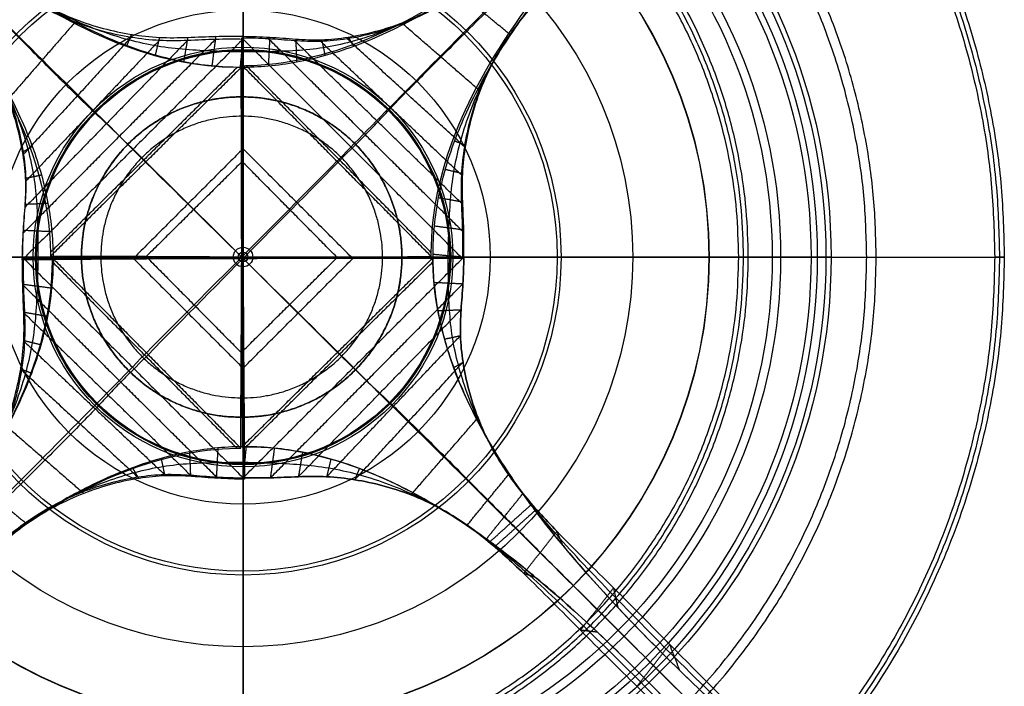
# Model space of a CAD drawing. Header units: millimetres. Extents: x 35.3 to 59.4, y -12.1 to 12.1.
# Tile 3 of 4: x 44.2 to 59.4, y -6.6 to 3.7. Entities that reach past the tile are written whole.
import ezdxf

# ---------------------------------------------------------------- set-up
doc = ezdxf.new("R2010")
doc.units = ezdxf.units.MM
doc.header["$MEASUREMENT"] = 0
doc.layers.add('Default', color=7, linetype='Continuous', true_color=0x000000)

msp = doc.modelspace()

# ---------------------------------------------------------------- linework, layer by layer
at = {"layer": 'Default'}
for p, q in [((47.647, 2.481, 25.038), (47.622, -2.481, 25.039)), ((47.635, 2.481, 26.339), (47.635, 2.181, 26.339)), ((47.645, 2.181, 26.038), (47.624, -2.181, 26.039)), ((50.116, -0.012, 25.038), (45.153, 0.012, 25.038)), ((45.453, 0, 26.339), (45.153, 0, 26.339)), ((49.816, -0.011, 26.038), (45.453, 0.011, 26.038)), ((50.116, 0, 26.339), (49.816, 0, 26.339)), ((47.635, -2.181, 26.339), (47.635, -2.481, 26.339))]:
    msp.add_line(p, q, dxfattribs=at)
for centre, radius in [((47.656, 0, 12.59), 9.108), ((47.656, 0, 13.514), 9.029), ((47.656, 0, 11.461), 8.893), ((47.656, 0, 14.466), 8.797), ((47.656, 0, 10.282), 8.327), ((47.656, 0, 15.674), 8.196), ((47.656, 0, 16.548), 7.218), ((47.656, 0, 9.046), 7.215), ((47.656, 0, 17.237), 6.037), ((47.656, 0, 7.848), 4.925), ((47.656, 0, 18.246), 4.865), ((47.656, 0, 19.75), 3.828), ((47.656, 0, 22.427), 3.25), ((47.656, 0, 22.481), 3.216), ((47.656, 0, 22.492), 3.208), ((47.656, 0, 22.5), 3.207), ((47.656, 0, 22.488), 3.2), ((47.656, 0, 22.483), 3.199), ((47.656, 0, 6.98), 0.151), ((47.656, 0, 6.98), 0.0756)]:
    msp.add_circle(centre, radius, dxfattribs=at)
for points, weights, knots in [([(59.447, 0, 22.318), (59.447, 12.086, 22.318), (47.361, 12.086, 22.318), (35.275, 12.086, 22.318), (35.275, 0, 22.318), (35.275, -12.086, 22.318), (47.361, -12.086, 22.318), (59.447, -12.086, 22.318), (59.447, 0, 22.318)], [1, 0.707106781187, 1, 0.707106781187, 1, 0.707106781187, 1, 0.707106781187, 1], [-6.283185, -6.283185, -6.283185, -4.712389, -4.712389, -3.141593, -3.141593, -1.570796, -1.570796, 0, 0, 0]), ([(59.373, 0, 22.306), (59.373, 12.012, 22.306), (47.361, 12.012, 22.306), (35.349, 12.012, 22.306), (35.349, 0, 22.306), (35.349, -12.012, 22.306), (47.361, -12.012, 22.306), (59.373, -12.012, 22.306), (59.373, 0, 22.306)], [1, 0.707106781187, 1, 0.707106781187, 1, 0.707106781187, 1, 0.707106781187, 1], [-6.283185, -6.283185, -6.283185, -4.712389, -4.712389, -3.141593, -3.141593, -1.570796, -1.570796, 0, 0, 0]), ([(59.299, 0, 22.294), (59.299, 11.938, 22.294), (47.361, 11.938, 22.294), (35.424, 11.938, 22.294), (35.424, 0, 22.294), (35.424, -11.938, 22.294), (47.361, -11.938, 22.294), (59.299, -11.938, 22.294), (59.299, 0, 22.294)], [1, 0.707106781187, 1, 0.707106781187, 1, 0.707106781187, 1, 0.707106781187, 1], [-6.283185, -6.283185, -6.283185, -4.712389, -4.712389, -3.141593, -3.141593, -1.570796, -1.570796, 0, 0, 0]), ([(57.464, 0, 34.99), (57.464, -10.103, 34.99), (47.361, -10.103, 34.99), (37.258, -10.103, 34.99), (37.258, 0, 34.99), (37.258, 10.103, 34.99), (47.361, 10.103, 34.99), (57.464, 10.103, 34.99), (57.464, 0, 34.99)], [1, 0.707106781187, 1, 0.707106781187, 1, 0.707106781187, 1, 0.707106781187, 1], [0, 0, 0, 1.570796, 1.570796, 3.141593, 3.141593, 4.712389, 4.712389, 6.283185, 6.283185, 6.283185]), ([(57.316, 0, 34.967), (57.316, -9.955, 34.967), (47.361, -9.955, 34.967), (37.406, -9.955, 34.967), (37.406, 0, 34.967), (37.406, 9.955, 34.967), (47.361, 9.955, 34.967), (57.316, 9.955, 34.967), (57.316, 0, 34.967)], [1, 0.707106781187, 1, 0.707106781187, 1, 0.707106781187, 1, 0.707106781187, 1], [0, 0, 0, 1.570796, 1.570796, 3.141593, 3.141593, 4.712389, 4.712389, 6.283185, 6.283185, 6.283185]), ([(55.482, 0, 47.662), (55.482, -8.12, 47.662), (47.361, -8.12, 47.662), (39.241, -8.12, 47.662), (39.241, 0, 47.662), (39.241, 8.12, 47.662), (47.361, 8.12, 47.662), (55.482, 8.12, 47.662), (55.482, 0, 47.662)], [1, 0.707106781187, 1, 0.707106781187, 1, 0.707106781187, 1, 0.707106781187, 1], [0, 0, 0, 1.570796, 1.570796, 3.141593, 3.141593, 4.712389, 4.712389, 6.283185, 6.283185, 6.283185]), ([(55.408, 0, 47.65), (55.408, -8.046, 47.65), (47.361, -8.046, 47.65), (39.315, -8.046, 47.65), (39.315, 0, 47.65), (39.315, 8.046, 47.65), (47.361, 8.046, 47.65), (55.408, 8.046, 47.65), (55.408, 0, 47.65)], [1, 0.707106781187, 1, 0.707106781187, 1, 0.707106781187, 1, 0.707106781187, 1], [0, 0, 0, 1.570796, 1.570796, 3.141593, 3.141593, 4.712389, 4.712389, 6.283185, 6.283185, 6.283185]), ([(55.333, 0, 47.639), (55.333, -7.972, 47.639), (47.361, -7.972, 47.639), (39.389, -7.972, 47.639), (39.389, 0, 47.639), (39.389, 7.972, 47.639), (47.361, 7.972, 47.639), (55.333, 7.972, 47.639), (55.333, 0, 47.639)], [1, 0.707106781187, 1, 0.707106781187, 1, 0.707106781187, 1, 0.707106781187, 1], [0, 0, 0, 1.570796, 1.570796, 3.141593, 3.141593, 4.712389, 4.712389, 6.283185, 6.283185, 6.283185]), ([(48.559, 2.303, 26.039), (48.12, 2.479, 26.039), (47.647, 2.481, 26.039), (45.166, 2.494, 26.039), (45.153, 0.012, 26.039), (45.141, -2.469, 26.039), (47.622, -2.481, 26.039)], [0.89016504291, 0.926776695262, 1, 0.707106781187, 1, 0.707106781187, 1], [-8.769516, -8.769516, -8.769516, -7.795125, -7.795125, -3.897563, -3.897563, 0, 0, 0]), ([(47.622, -2.481, 25.039), (45.141, -2.469, 25.039), (45.153, 0.012, 25.038), (45.166, 2.494, 25.038), (47.647, 2.481, 25.038), (50.128, 2.469, 25.038), (50.116, -0.012, 25.038), (50.104, -2.493, 25.039), (47.622, -2.481, 25.039)], [1, 0.707106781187, 1, 0.707106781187, 1, 0.707106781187, 1, 0.707106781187, 1], [0, 0, 0, 3.897563, 3.897563, 7.795125, 7.795125, 11.692688, 11.692688, 15.59025, 15.59025, 15.59025]), ([(47.622, -2.481, 26.339), (50.104, -2.493, 26.339), (50.116, -0.012, 26.339), (50.128, 2.469, 26.339), (47.647, 2.481, 26.339), (45.166, 2.494, 26.339), (45.153, 0.012, 26.339), (45.141, -2.469, 26.339), (47.622, -2.481, 26.339)], [1, 0.707106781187, 1, 0.707106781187, 1, 0.707106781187, 1, 0.707106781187, 1], [-15.59025, -15.59025, -15.59025, -11.692688, -11.692688, -7.795125, -7.795125, -3.897563, -3.897563, 0, 0, 0]), ([(47.622, -2.481, 25.539), (45.141, -2.469, 25.539), (45.153, 0.012, 25.538), (45.166, 2.494, 25.538), (47.647, 2.481, 25.538), (50.128, 2.469, 25.538), (50.116, -0.012, 25.538), (50.104, -2.493, 25.539), (47.622, -2.481, 25.539)], [1, 0.707106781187, 1, 0.707106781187, 1, 0.707106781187, 1, 0.707106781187, 1], [0, 0, 0, 3.897563, 3.897563, 7.795125, 7.795125, 11.692688, 11.692688, 15.59025, 15.59025, 15.59025]), ([(47.622, -2.481, 26.189), (50.104, -2.493, 26.189), (50.116, -0.012, 26.189), (50.128, 2.469, 26.189), (47.647, 2.481, 26.189), (45.166, 2.494, 26.189), (45.153, 0.012, 26.189), (45.141, -2.469, 26.189), (47.622, -2.481, 26.189)], [1, 0.707106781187, 1, 0.707106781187, 1, 0.707106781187, 1, 0.707106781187, 1], [-15.59025, -15.59025, -15.59025, -11.692688, -11.692688, -7.795125, -7.795125, -3.897563, -3.897563, 0, 0, 0]), ([(47.622, -2.481, 26.039), (50.104, -2.493, 26.039), (50.116, -0.012, 26.039), (50.124, 1.674, 26.039), (48.559, 2.303, 26.039)], [1, 0.707106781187, 1, 0.780330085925, 0.89016504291], [-15.59025, -15.59025, -15.59025, -11.692688, -11.692688, -8.769516, -8.769516, -8.769516]), ([(47.624, -2.181, 26.039), (45.443, -2.17, 26.039), (45.453, 0.011, 26.039), (45.464, 2.192, 26.039), (47.645, 2.181, 26.039), (49.827, 2.171, 26.039), (49.816, -0.011, 26.039), (49.805, -2.192, 26.039), (47.624, -2.181, 26.039)], [1, 0.707106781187, 1, 0.707106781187, 1, 0.707106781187, 1, 0.707106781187, 1], [0, 0, 0, 3.897563, 3.897563, 7.795125, 7.795125, 11.692688, 11.692688, 15.59025, 15.59025, 15.59025]), ([(47.624, -2.181, 26.339), (45.443, -2.17, 26.339), (45.453, 0.011, 26.339), (45.464, 2.192, 26.339), (47.645, 2.181, 26.339), (49.827, 2.171, 26.339), (49.816, -0.011, 26.339), (49.805, -2.192, 26.339), (47.624, -2.181, 26.339)], [1, 0.707106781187, 1, 0.707106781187, 1, 0.707106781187, 1, 0.707106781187, 1], [0, 0, 0, 3.897563, 3.897563, 7.795125, 7.795125, 11.692688, 11.692688, 15.59025, 15.59025, 15.59025]), ([(47.624, -2.181, 26.189), (45.443, -2.17, 26.189), (45.453, 0.011, 26.189), (45.464, 2.192, 26.189), (47.645, 2.181, 26.189), (49.827, 2.171, 26.189), (49.816, -0.011, 26.189), (49.805, -2.192, 26.189), (47.624, -2.181, 26.189)], [1, 0.707106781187, 1, 0.707106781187, 1, 0.707106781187, 1, 0.707106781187, 1], [0, 0, 0, 3.897563, 3.897563, 7.795125, 7.795125, 11.692688, 11.692688, 15.59025, 15.59025, 15.59025])]:
    msp.add_rational_spline(points, weights, degree=2, knots=knots, dxfattribs=at)
for points, degree in [([(47.656, 0.151, 6.98), (47.656, 2.214, 7.111), (47.656, 5.387, 7.823), (47.656, 7.374, 9.039), (47.656, 8.411, 10.299), (47.656, 8.945, 11.456), (47.656, 9.168, 12.642), (47.656, 9.034, 13.517), (47.656, 8.871, 14.377), (47.656, 8.263, 15.77), (47.656, 7.255, 16.586), (47.656, 6.027, 17.172), (47.656, 4.855, 18.148), (47.656, 3.739, 19.711), (47.656, 3.349, 20.911), (47.656, 3.25, 22.427)], 3), ([(51.788, 3.449, 24.598), (51.396, 3.769, 24.598), (51.005, 4.09, 24.597)], 2), ([(50.146, 3.639, 23.963), (50.206, 3.654, 24.694), (50.266, 3.67, 25.426)], 2), ([(45.056, 3.641, 23.963), (44.537, 3.044, 23.963), (44.017, 2.446, 23.963)], 2), ([(51.319, 2.578, 23.963), (50.721, 3.098, 23.963), (50.124, 3.617, 23.963)], 2), ([(51.907, 3.603, 25.727), (51.858, 3.537, 25.162), (51.809, 3.47, 24.598)], 2), ([(47.656, 3.377, 22.505), (45.947, 1.667, 22.505), (44.237, -0.043, 22.505)], 2), ([(45.926, 3.407, 23.331), (45.088, 2.497, 23.331), (44.249, 1.587, 23.331)], 2), ([(47.233, 3.376, 22.571), (45.742, 1.873, 22.571), (44.25, 0.37, 22.571)], 2), ([(46.8, 3.36, 22.769), (45.54, 2.066, 22.769), (44.279, 0.772, 22.769)], 2), ([(46.362, 3.36, 23.042), (45.326, 2.267, 23.041), (44.29, 1.174, 23.041)], 2), ([(45.926, 3.45, 23.331), (45.89, 3.362, 24.271), (45.854, 3.275, 25.211)], 2), ([(46.362, 3.403, 23.041), (46.329, 3.266, 24.088), (46.296, 3.129, 25.135)], 2), ([(46.8, 3.403, 22.769), (46.767, 3.213, 23.925), (46.735, 3.024, 25.081)], 2), ([(47.233, 3.419, 22.571), (47.203, 3.189, 23.81), (47.173, 2.96, 25.049)], 2), ([(47.656, 3.42, 22.505), (47.633, 3.178, 23.772), (47.61, 2.937, 25.038)], 2), ([(47.656, -0.021, 22.505), (47.649, 1.118, 22.505), (47.642, 2.258, 22.505), (47.635, 3.398, 22.505)], 3), ([(51.054, -0.022, 22.505), (49.345, 1.688, 22.505), (47.635, 3.398, 22.505)], 2), ([(47.656, 3.377, 22.505), (47.656, 2.244, 22.505), (47.656, 1.111, 22.505), (47.656, -0.021, 22.505)], 3), ([(48.069, 3.406, 22.571), (48.058, 3.181, 23.81), (48.047, 2.957, 25.049)], 2), ([(51.053, 0.401, 22.571), (49.551, 1.893, 22.571), (48.048, 3.384, 22.571)], 2), ([(51.037, 0.835, 22.769), (49.744, 2.095, 22.769), (48.45, 3.356, 22.769)], 2), ([(48.471, 3.377, 22.769), (48.479, 3.197, 23.925), (48.486, 3.017, 25.081)], 2), ([(48.874, 3.366, 23.041), (48.9, 3.243, 24.088), (48.926, 3.12, 25.135)], 2), ([(51.085, 1.709, 23.331), (50.175, 2.547, 23.331), (49.265, 3.385, 23.331)], 2), ([(49.286, 3.407, 23.331), (49.328, 3.335, 24.271), (49.369, 3.263, 25.211)], 2), ([(47.656, 3.25, 22.427), (47.656, 3.25, 22.481), (47.656, 3.206, 22.481), (47.656, 3.198, 22.481), (47.656, 3.198, 22.489), (47.656, 3.21, 22.489), (47.656, 3.21, 22.502), (47.656, 3.198, 22.502), (47.656, 0, 22.502)], 3), ([(51.037, 1.273, 23.042), (49.945, 2.309, 23.041), (48.852, 3.345, 23.041)], 2), ([(47.628, 2.938, 25.039), (46.152, 1.476, 25.039), (44.675, 0.015, 25.039)], 2), ([(47.566, 2.938, 25.038), (46.12, 1.506, 25.039), (44.675, 0.075, 25.039)], 2), ([(47.635, 0, 25.038), (47.632, 0.979, 25.039), (47.63, 1.958, 25.039), (47.628, 2.938, 25.039)], 3), ([(47.649, 2.959, 25.039), (47.644, 1.973, 25.039), (47.64, 0.986, 25.039), (47.635, 0, 25.038)], 3), ([(50.572, 0.007, 25.039), (49.111, 1.483, 25.039), (47.649, 2.959, 25.039)], 2), ([(50.572, 0.068, 25.038), (49.141, 1.514, 25.039), (47.71, 2.96, 25.039)], 2), ([(51.341, 2.694, 25.426), (51.341, 2.647, 24.694), (51.34, 2.6, 23.963)], 2), ([(47.647, 2.481, 26.038), (47.647, 2.481, 25.538), (47.647, 2.481, 25.038)], 2), ([(47.647, 2.481, 26.039), (47.647, 2.481, 26.189), (47.647, 2.481, 26.339)], 2), ([(47.645, 2.181, 26.039), (47.645, 2.181, 26.189), (47.645, 2.181, 26.339)], 2), ([(44.394, 1.713, 25.211), (44.322, 1.671, 24.271), (44.249, 1.63, 23.331)], 2), ([(49.355, -0.022, 22.505), (48.5, 0.833, 22.505), (47.646, 1.688, 22.505)], 2), ([(47.656, -0.021, 22.505), (48.219, 0.548, 22.505), (48.782, 1.118, 22.505), (49.345, 1.688, 22.505)], 3), ([(50.931, 1.802, 25.211), (51.018, 1.766, 24.271), (51.106, 1.731, 23.331)], 2), ([(47.656, 1.678, 22.505), (46.801, 0.823, 22.505), (45.946, -0.032, 22.505)], 2), ([(47.656, -0.021, 22.505), (47.086, 0.541, 22.505), (46.516, 1.104, 22.505), (45.947, 1.667, 22.505)], 3), ([(46.152, 1.476, 25.039), (46.646, 0.984, 25.039), (47.14, 0.492, 25.039), (47.635, 0, 25.038)], 3), ([(47.631, 1.469, 25.039), (46.893, 0.738, 25.039), (46.155, 0.007, 25.039)], 2), ([(49.111, 1.483, 25.039), (48.619, 0.989, 25.039), (48.127, 0.494, 25.039), (47.635, 0, 25.038)], 3), ([(49.103, 0.004, 25.039), (48.373, 0.742, 25.039), (47.642, 1.48, 25.039)], 2), ([(44.537, 1.27, 25.135), (44.413, 1.244, 24.088), (44.29, 1.217, 23.041)], 2), ([(50.785, 1.361, 25.135), (50.922, 1.327, 24.088), (51.059, 1.294, 23.041)], 2), ([(50.68, 0.922, 25.081), (50.87, 0.889, 23.925), (51.059, 0.856, 22.769)], 2), ([(44.639, 0.83, 25.081), (44.459, 0.822, 23.925), (44.279, 0.815, 22.769)], 2), ([(50.616, 0.484, 25.049), (50.846, 0.453, 23.81), (51.075, 0.423, 22.571)], 2), ([(44.7, 0.391, 25.049), (44.475, 0.402, 23.81), (44.251, 0.413, 22.571)], 2), ([(47.505, 0, 6.98), (45.443, 0, 7.111), (42.27, 0, 7.823), (40.283, 0, 9.039), (39.245, 0, 10.299), (38.711, 0, 11.456), (38.489, 0, 12.642), (38.622, 0, 13.517), (38.785, 0, 14.377), (39.393, 0, 15.77), (40.401, 0, 16.586), (41.629, 0, 17.172), (42.801, 0, 18.148), (43.917, 0, 19.711), (44.307, 0, 20.911), (44.406, 0, 22.427)], 3), ([(44.719, -0.046, 25.038), (44.478, -0.023, 23.772), (44.237, 0, 22.505)], 2), ([(44.406, 0, 22.427), (44.406, 0, 22.481), (44.45, 0, 22.481), (44.459, 0, 22.481), (44.459, 0, 22.489), (44.446, 0, 22.489), (44.446, 0, 22.502), (44.458, 0, 22.502), (47.656, 0, 22.502)], 3), ([(44.675, 0.015, 25.039), (45.662, 0.01, 25.039), (46.648, 0.005, 25.039), (47.635, 0, 25.038)], 3), ([(47.635, 0, 25.038), (46.655, -0.002, 25.039), (45.676, -0.005, 25.039), (44.697, -0.007, 25.039)], 3), ([(45.153, 0.012, 26.038), (45.153, 0.012, 25.538), (45.153, 0.012, 25.038)], 2), ([(45.153, 0.012, 26.039), (45.153, 0.012, 26.189), (45.153, 0.012, 26.339)], 2), ([(45.453, 0.011, 26.039), (45.453, 0.011, 26.189), (45.453, 0.011, 26.339)], 2), ([(46.158, -1.483, 25.039), (46.651, -0.989, 25.039), (47.143, -0.494, 25.039), (47.635, 0, 25.038)], 3), ([(47.656, 0, 6.98), (47.581, 0, 6.98), (47.505, 0, 6.98)], 2), ([(47.62, -2.959, 25.039), (47.625, -1.973, 25.039), (47.63, -0.986, 25.039), (47.635, 0, 25.038)], 3), ([(47.635, 0, 25.038), (48.614, 0.002, 25.039), (49.593, 0.005, 25.039), (50.572, 0.007, 25.039)], 3), ([(47.635, 0, 25.038), (47.637, -0.979, 25.039), (47.639, -1.958, 25.039), (47.642, -2.937, 25.039)], 3), ([(50.594, -0.015, 25.039), (49.607, -0.01, 25.039), (48.621, -0.005, 25.039), (47.635, 0, 25.038)], 3), ([(49.118, -1.476, 25.039), (48.623, -0.984, 25.039), (48.129, -0.492, 25.039), (47.635, 0, 25.038)], 3), ([(47.656, 0, 6.98), (47.656, 0.076, 6.98), (47.656, 0.151, 6.98)], 2), ([(47.656, -3.25, 22.427), (47.656, -3.25, 22.481), (47.656, -3.206, 22.481), (47.656, -3.198, 22.481), (47.656, -3.198, 22.489), (47.656, -3.21, 22.489), (47.656, -3.21, 22.502), (47.656, -3.198, 22.502), (47.656, 0, 22.502)], 3), ([(50.907, 0, 22.427), (50.907, 0, 22.481), (50.862, 0, 22.481), (50.854, 0, 22.481), (50.854, 0, 22.489), (50.867, 0, 22.489), (50.867, 0, 22.502), (50.854, 0, 22.502), (47.656, 0, 22.502)], 3), ([(47.656, 0, 6.98), (47.656, -0.076, 6.98), (47.656, -0.151, 6.98)], 2), ([(47.656, 0, 6.98), (47.732, 0, 6.98), (47.807, 0, 6.98)], 2), ([(47.807, 0, 6.98), (49.87, 0, 7.111), (53.043, 0, 7.823), (55.03, 0, 9.039), (56.068, 0, 10.299), (56.602, 0, 11.456), (56.824, 0, 12.642), (56.691, 0, 13.517), (56.527, 0, 14.377), (55.919, 0, 15.77), (54.911, 0, 16.586), (53.684, 0, 17.172), (52.512, 0, 18.148), (51.396, 0, 19.711), (51.005, 0, 20.911), (50.907, 0, 22.427)], 3), ([(50.594, 0.046, 25.038), (50.835, 0.023, 23.772), (51.076, 0, 22.505)], 2), ([(55.333, 0, 47.639), (57.316, 0, 34.967), (59.299, 0, 22.294)], 2), ([(55.482, 0, 47.662), (55.408, 0, 47.65), (55.333, 0, 47.639)], 2), ([(55.482, 0, 47.662), (57.464, 0, 34.99), (59.447, 0, 22.318)], 2), ([(59.447, 0, 22.318), (59.373, 0, 22.306), (59.299, 0, 22.294)], 2), ([(47.656, -0.021, 22.505), (46.516, -0.029, 22.505), (45.377, -0.036, 22.505), (44.237, -0.043, 22.505)], 3), ([(44.258, -0.021, 22.505), (45.391, -0.021, 22.505), (46.524, -0.021, 22.505), (47.656, -0.021, 22.505)], 3), ([(44.258, -0.021, 22.505), (45.968, -1.731, 22.505), (47.678, -3.441, 22.505)], 2), ([(44.697, -0.007, 25.039), (46.158, -1.483, 25.039), (47.62, -2.959, 25.039)], 2), ([(44.697, -0.068, 25.038), (46.128, -1.514, 25.039), (47.559, -2.96, 25.039)], 2), ([(45.957, -0.021, 22.505), (46.812, -0.876, 22.505), (47.667, -1.731, 22.505)], 2), ([(47.656, -0.021, 22.505), (47.093, -0.591, 22.505), (46.531, -1.161, 22.505), (45.968, -1.731, 22.505)], 3), ([(46.166, -0.003, 25.039), (46.897, -0.741, 25.039), (47.627, -1.479, 25.039)], 2), ([(47.638, -1.469, 25.039), (48.376, -0.738, 25.039), (49.114, -0.007, 25.039)], 2), ([(47.642, -2.937, 25.039), (49.118, -1.476, 25.039), (50.594, -0.015, 25.039)], 2), ([(47.656, -0.021, 22.505), (48.796, -0.014, 22.505), (49.936, -0.007, 22.505), (51.076, 0, 22.505)], 3), ([(47.656, -3.42, 22.505), (49.366, -1.71, 22.505), (51.076, 0, 22.505)], 2), ([(47.656, -1.721, 22.505), (48.511, -0.866, 22.505), (49.366, -0.011, 22.505)], 2), ([(47.656, -0.021, 22.505), (47.663, -1.161, 22.505), (47.67, -2.301, 22.505), (47.678, -3.441, 22.505)], 3), ([(47.656, -3.42, 22.505), (47.656, -2.287, 22.505), (47.656, -1.154, 22.505), (47.656, -0.021, 22.505)], 3), ([(47.656, -0.021, 22.505), (48.226, -0.584, 22.505), (48.796, -1.147, 22.505), (49.366, -1.71, 22.505)], 3), ([(51.054, -0.022, 22.505), (49.922, -0.022, 22.505), (48.789, -0.022, 22.505), (47.656, -0.021, 22.505)], 3), ([(47.656, -0.151, 6.98), (47.656, -2.214, 7.111), (47.656, -5.387, 7.823), (47.656, -7.374, 9.039), (47.656, -8.411, 10.299), (47.656, -8.945, 11.456), (47.656, -9.168, 12.642), (47.656, -9.034, 13.517), (47.656, -8.871, 14.377), (47.656, -8.263, 15.77), (47.656, -7.255, 16.586), (47.656, -6.027, 17.172), (47.656, -4.855, 18.148), (47.656, -3.739, 19.711), (47.656, -3.349, 20.911), (47.656, -3.25, 22.427)], 3), ([(47.703, -2.937, 25.038), (49.149, -1.506, 25.039), (50.595, -0.075, 25.039)], 2), ([(49.816, -0.011, 26.039), (49.816, -0.011, 26.189), (49.816, -0.011, 26.339)], 2), ([(50.116, -0.012, 26.038), (50.116, -0.012, 25.538), (50.116, -0.012, 25.038)], 2), ([(50.116, -0.012, 26.039), (50.116, -0.012, 26.189), (50.116, -0.012, 26.339)], 2), ([(44.696, -0.484, 25.049), (44.467, -0.453, 23.81), (44.238, -0.423, 22.571)], 2), ([(44.259, -0.444, 22.571), (45.762, -1.936, 22.571), (47.265, -3.427, 22.571)], 2), ([(48.079, -3.419, 22.571), (49.571, -1.916, 22.571), (51.062, -0.413, 22.571)], 2), ([(50.613, -0.391, 25.049), (50.837, -0.402, 23.81), (51.062, -0.413, 22.571)], 2), ([(44.632, -0.922, 25.081), (44.443, -0.889, 23.925), (44.254, -0.856, 22.769)], 2), ([(44.275, -0.878, 22.769), (45.569, -2.138, 22.769), (46.863, -3.399, 22.769)], 2), ([(48.513, -3.403, 22.769), (49.773, -2.109, 22.769), (51.033, -0.815, 22.769)], 2), ([(50.674, -0.83, 25.081), (50.854, -0.822, 23.925), (51.033, -0.815, 22.769)], 2), ([(48.95, -3.403, 23.042), (49.987, -2.31, 23.041), (51.023, -1.217, 23.041)], 2), ([(50.776, -1.27, 25.135), (50.899, -1.244, 24.088), (51.023, -1.217, 23.041)], 2), ([(44.527, -1.361, 25.135), (44.39, -1.327, 24.088), (44.254, -1.294, 23.041)], 2), ([(44.275, -1.316, 23.042), (45.368, -2.352, 23.041), (46.46, -3.388, 23.041)], 2), ([(49.387, -3.45, 23.331), (50.225, -2.54, 23.331), (51.063, -1.63, 23.331)], 2), ([(50.919, -1.713, 25.211), (50.991, -1.671, 24.271), (51.063, -1.63, 23.331)], 2), ([(44.382, -1.802, 25.211), (44.294, -1.766, 24.271), (44.206, -1.731, 23.331)], 2), ([(44.228, -1.752, 23.331), (45.138, -2.59, 23.331), (46.048, -3.428, 23.331)], 2), ([(47.624, -2.181, 26.039), (47.624, -2.181, 26.189), (47.624, -2.181, 26.339)], 2), ([(47.622, -2.481, 26.039), (47.622, -2.481, 25.539), (47.622, -2.481, 25.039)], 2), ([(47.622, -2.481, 26.039), (47.622, -2.481, 26.189), (47.622, -2.481, 26.339)], 2), ([(50.256, -3.684, 23.963), (50.776, -3.087, 23.963), (51.295, -2.489, 23.963)], 2), ([(51.326, -2.61, 25.426), (51.31, -2.549, 24.694), (51.295, -2.489, 23.963)], 2), ([(43.994, -2.621, 23.963), (44.591, -3.141, 23.963), (45.188, -3.66, 23.963)], 2), ([(46.827, -3.017, 25.081), (46.834, -3.197, 23.925), (46.841, -3.377, 22.769)], 2), ([(47.265, -2.957, 25.049), (47.254, -3.181, 23.81), (47.243, -3.406, 22.571)], 2), ([(47.703, -2.937, 25.038), (47.679, -3.178, 23.772), (47.656, -3.42, 22.505)], 2), ([(48.14, -2.96, 25.049), (48.11, -3.189, 23.81), (48.079, -3.419, 22.571)], 2), ([(48.578, -3.024, 25.081), (48.545, -3.213, 23.925), (48.513, -3.403, 22.769)], 2), ([(46.386, -3.12, 25.135), (46.413, -3.243, 24.088), (46.439, -3.366, 23.041)], 2), ([(49.017, -3.129, 25.135), (48.984, -3.266, 24.088), (48.95, -3.403, 23.041)], 2), ([(45.943, -3.263, 25.211), (45.985, -3.335, 24.271), (46.026, -3.407, 23.331)], 2), ([(49.458, -3.275, 25.211), (49.422, -3.362, 24.271), (49.387, -3.45, 23.331)], 2), ([(43.525, -3.492, 24.598), (43.916, -3.812, 24.598), (44.308, -4.133, 24.597)], 2), ([(51.127, -4.153, 24.598), (51.447, -3.761, 24.598), (51.768, -3.37, 24.597)], 2), ([(51.892, -3.527, 25.727), (51.83, -3.448, 25.162), (51.768, -3.37, 24.598)], 2), ([(45.047, -3.67, 25.426), (45.107, -3.654, 24.694), (45.167, -3.639, 23.963)], 2), ([(50.35, -3.685, 25.426), (50.303, -3.684, 24.694), (50.256, -3.684, 23.963)], 2), ([(51.418, -4.375, 24.795), (51.705, -4.019, 24.795), (51.991, -3.663, 24.795)], 2), ([(52.115, -3.838, 25.847), (52.053, -3.75, 25.321), (51.991, -3.663, 24.795)], 2), ([(51.481, -4.409, 25.812), (51.798, -4.123, 25.83), (52.115, -3.838, 25.847)], 2), ([(51.568, -4.473, 25.847), (51.874, -4.199, 25.864), (52.18, -3.925, 25.882)], 2), ([(44.13, -4.235, 25.727), (44.208, -4.173, 25.162), (44.287, -4.111, 24.598)], 2), ([(51.259, -4.25, 25.727), (51.193, -4.202, 25.162), (51.127, -4.153, 24.598)], 2), ([(52.003, -4.901, 25.17), (52.26, -4.574, 25.17), (52.517, -4.248, 25.17)], 2), ([(52.612, -4.469, 26.114), (52.564, -4.358, 25.642), (52.517, -4.248, 25.17)], 2), ([(51.568, -4.473, 25.847), (51.493, -4.424, 25.321), (51.418, -4.375, 24.795)], 2), ([(52.192, -4.966, 26.114), (52.098, -4.933, 25.642), (52.003, -4.901, 25.17)], 2), ([(52.882, -5.78, 25.709), (53.139, -5.452, 25.709), (53.396, -5.125, 25.709)], 2), ([(53.466, -5.432, 26.575), (53.431, -5.278, 26.142), (53.396, -5.125, 25.709)], 2), ([(53.144, -5.811, 26.575), (53.013, -5.795, 26.142), (52.882, -5.78, 25.709)], 2), ([(53.757, -6.649, 26.244), (54.011, -6.324, 26.244), (54.265, -6, 26.244)], 2), ([(54.422, -6.405, 27.092), (54.343, -6.203, 26.668), (54.265, -6, 26.244)], 2)]:
    msp.add_open_spline(points, degree=degree, dxfattribs=at)
for points, knots in [([(39.882, 8.281, 27.273), (39.956, 8.205, 27.227), (40.511, 7.642, 26.884), (41.36, 6.796, 26.363), (42.43, 5.745, 25.709), (43.212, 4.938, 25.234), (43.797, 4.402, 24.862), (44.381, 3.954, 24.468), (45.057, 3.603, 23.963), (45.78, 3.417, 23.422), (46.362, 3.35, 23.042), (46.801, 3.357, 22.756), (47.235, 3.38, 22.546), (47.517, 3.379, 22.505), (47.656, 3.377, 22.505)], [-14.607154, -14.607154, -14.607154, -14.607154, -14.282124, -12.193191, -10.939831, -9.686471, -8.850897, -8.43311, -7.17975, -5.92639, -5.29971, -4.67303, -4.04635, -3.41967, -3.41967, -3.41967, -3.41967]), ([(55.119, 7.989, 27.417), (54.702, 7.547, 27.164), (53.973, 6.793, 26.73), (52.934, 5.77, 26.137), (52.115, 4.985, 25.694), (51.507, 4.468, 25.374), (50.903, 4.02, 25.057), (50.202, 3.621, 24.687), (49.469, 3.358, 24.327), (48.899, 3.235, 24.087), (48.478, 3.192, 23.917), (48.059, 3.18, 23.796), (47.634, 3.176, 23.759), (47.204, 3.188, 23.796), (46.768, 3.209, 23.917), (46.329, 3.258, 24.087), (45.744, 3.388, 24.327), (45.011, 3.652, 24.687), (44.32, 4.048, 25.057), (43.72, 4.495, 25.374), (43.115, 5.01, 25.694), (42.3, 5.791, 26.137), (41.191, 6.883, 26.774), (40.391, 7.716, 27.257), (39.901, 8.238, 27.557)], [2.31572, 2.31572, 2.31572, 2.31572, 3, 3.5, 4, 4.333333, 4.5, 5, 5.5, 5.75, 6, 6.25, 6.5, 6.75, 7, 7.25, 7.5, 8, 8.5, 8.666667, 9, 9.5, 10, 10.8106, 10.8106, 10.8106, 10.8106]), ([(39.903, 8.303, 27.26), (39.97, 8.234, 27.218), (40.518, 7.678, 26.879), (41.36, 6.839, 26.363), (42.43, 5.788, 25.709), (43.212, 4.981, 25.234), (43.797, 4.445, 24.862), (44.381, 3.997, 24.468), (45.057, 3.646, 23.963), (45.78, 3.459, 23.422), (46.362, 3.393, 23.041), (46.801, 3.4, 22.756), (47.235, 3.423, 22.546), (47.658, 3.421, 22.484), (48.071, 3.41, 22.546), (48.471, 3.374, 22.756), (48.872, 3.356, 23.041), (49.421, 3.413, 23.422), (50.142, 3.6, 23.963), (50.831, 3.956, 24.468), (51.417, 4.405, 24.862), (52.002, 4.941, 25.234), (52.781, 5.747, 25.709), (53.852, 6.799, 26.363), (54.626, 7.57, 26.837), (55.11, 8.059, 27.136)], [-10.950862, -10.950862, -10.950862, -10.950862, -10.833309, -9.9998, -9.499695, -8.999589, -8.666186, -8.499484, -7.999379, -7.499273, -7.249221, -6.999168, -6.749116, -6.499063, -6.24901, -5.998958, -5.748905, -5.498852, -4.998747, -4.498642, -4.33194, -3.998537, -3.498431, -2.998326, -2.164817, -2.164817, -2.164817, -2.164817]), ([(47.628, 2.938, 25.039), (47.607, 2.937, 25.038), (46.351, 2.934, 25.034), (45.071, 3.462, 25.302), (42.486, 5.37, 26.331), (41.14, 6.733, 27.081), (39.864, 8.142, 27.852)], [-17.331862, -17.331862, -17.331862, -17.331862, -17.242409, -11.814013, -11.694098, -6.542027, -6.542027, -6.542027, -6.542027]), ([(55.138, 7.907, 27.709), (54.781, 7.517, 27.498), (54.097, 6.789, 27.104), (53.087, 5.793, 26.566), (52.229, 5.029, 26.153), (51.597, 4.53, 25.885), (50.975, 4.084, 25.646), (50.263, 3.643, 25.412), (49.516, 3.303, 25.232), (48.926, 3.113, 25.132), (48.485, 3.011, 25.078), (48.047, 2.95, 25.046), (47.61, 2.93, 25.035), (47.173, 2.953, 25.046), (46.735, 3.017, 25.078), (46.296, 3.122, 25.132), (45.708, 3.317, 25.232), (44.966, 3.659, 25.412), (44.259, 4.099, 25.646), (43.643, 4.544, 25.885), (43.018, 5.039, 26.153), (42.17, 5.794, 26.566), (41.087, 6.863, 27.151), (40.325, 7.68, 27.599), (39.888, 8.162, 27.863)], [2.446065, 2.446065, 2.446065, 2.446065, 3, 3.5, 4, 4.333333, 4.5, 5, 5.5, 5.75, 6, 6.25, 6.5, 6.75, 7, 7.25, 7.5, 8, 8.5, 8.666667, 9, 9.5, 10, 10.688367, 10.688367, 10.688367, 10.688367]), ([(45.947, 1.667, 22.505), (45.878, 1.738, 22.505), (45.741, 1.876, 22.546), (45.541, 2.065, 22.756), (45.331, 2.261, 23.041), (45.011, 2.569, 23.422), (44.557, 3.023, 23.963), (44.041, 3.543, 24.468), (43.524, 4.06, 24.862), (42.964, 4.62, 25.234), (42.17, 5.413, 25.709), (41.109, 6.474, 26.363), (40.248, 7.336, 26.892), (39.675, 7.909, 27.244), (39.586, 7.998, 27.298)], [3.41967, 3.41967, 3.41967, 3.41967, 4.04635, 4.67303, 5.29971, 5.92639, 7.17975, 8.43311, 8.850897, 9.686471, 10.939831, 12.193191, 14.282124, 14.667104, 14.667104, 14.667104, 14.667104]), ([(39.647, 7.936, 27.855), (40.985, 6.6, 27.091), (42.338, 5.251, 26.348), (44.593, 3.008, 25.317), (45.503, 2.106, 25.043), (46.141, 1.486, 25.039), (46.152, 1.476, 25.039)], [6.567987, 6.567987, 6.567987, 6.567987, 11.694098, 11.814013, 17.242409, 17.331862, 17.331862, 17.331862, 17.331862]), ([(47.635, 3.398, 22.505), (47.774, 3.396, 22.505), (48.05, 3.388, 22.546), (48.45, 3.353, 22.756), (48.85, 3.335, 23.041), (49.4, 3.392, 23.421), (50.121, 3.578, 23.963), (50.809, 3.934, 24.468), (51.396, 4.383, 24.862), (51.98, 4.919, 25.234), (52.76, 5.726, 25.709), (53.831, 6.777, 26.363), (54.612, 7.556, 26.842), (55.101, 8.05, 27.144), (55.109, 8.058, 27.148)], [3.41967, 3.41967, 3.41967, 3.41967, 4.04635, 4.67303, 5.29971, 5.92639, 7.17975, 8.43311, 8.850897, 9.686471, 10.939831, 12.193191, 14.282124, 14.315708, 14.315708, 14.315708, 14.315708]), ([(55.117, 7.928, 27.709), (53.93, 6.632, 27.008), (52.683, 5.387, 26.333), (50.188, 3.519, 25.331), (48.912, 2.979, 25.051), (47.669, 2.959, 25.039), (47.649, 2.959, 25.039)], [6.929327, 6.929327, 6.929327, 6.929327, 11.694098, 11.814013, 17.242409, 17.331862, 17.331862, 17.331862, 17.331862]), ([(44.237, -0.043, 22.505), (44.239, 0.097, 22.505), (44.246, 0.372, 22.546), (44.282, 0.772, 22.756), (44.3, 1.172, 23.041), (44.243, 1.722, 23.421), (44.056, 2.443, 23.963), (43.701, 3.131, 24.468), (43.251, 3.718, 24.862), (42.716, 4.303, 25.234), (41.909, 5.082, 25.709), (40.858, 6.153, 26.363), (39.99, 7.024, 26.897), (39.403, 7.603, 27.255), (39.302, 7.702, 27.316), (39.299, 7.705, 27.318)], [3.41967, 3.41967, 3.41967, 3.41967, 4.04635, 4.67303, 5.29971, 5.92639, 7.17975, 8.43311, 8.850897, 9.686471, 10.939831, 12.193191, 14.282124, 14.699911, 14.712732, 14.712732, 14.712732, 14.712732]), ([(39.319, 7.728, 27.306), (39.413, 7.636, 27.248), (39.994, 7.063, 26.895), (40.858, 6.196, 26.363), (41.909, 5.125, 25.709), (42.716, 4.345, 25.234), (43.251, 3.761, 24.862), (43.701, 3.174, 24.468), (44.056, 2.486, 23.963), (44.243, 1.765, 23.422), (44.3, 1.215, 23.041), (44.282, 0.815, 22.756), (44.246, 0.415, 22.546), (44.235, 0.002, 22.484), (44.234, -0.421, 22.546), (44.256, -0.856, 22.756), (44.263, -1.295, 23.041), (44.197, -1.876, 23.422), (44.01, -2.6, 23.963), (43.659, -3.276, 24.468), (43.211, -3.859, 24.862), (42.676, -4.444, 25.234), (41.869, -5.226, 25.709), (40.818, -6.296, 26.363), (39.975, -7.141, 26.881), (39.416, -7.692, 27.222), (39.344, -7.763, 27.266)], [2.00618, 2.00618, 2.00618, 2.00618, 2.166667, 3, 3.5, 4, 4.333333, 4.5, 5, 5.5, 5.75, 6, 6.25, 6.5, 6.75, 7, 7.25, 7.5, 8, 8.5, 8.666667, 9, 9.5, 10, 10.833333, 10.956384, 10.956384, 10.956384, 10.956384]), ([(39.382, 7.732, 27.58), (39.921, 7.226, 27.272), (40.774, 6.408, 26.781), (41.886, 5.278, 26.137), (42.672, 4.459, 25.694), (43.189, 3.851, 25.374), (43.637, 3.247, 25.057), (44.035, 2.546, 24.687), (44.298, 1.813, 24.327), (44.422, 1.242, 24.087), (44.464, 0.822, 23.917), (44.477, 0.403, 23.796), (44.48, -0.022, 23.759), (44.468, -0.452, 23.796), (44.448, -0.888, 23.917), (44.399, -1.327, 24.087), (44.268, -1.912, 24.327), (44.004, -2.645, 24.687), (43.608, -3.336, 25.057), (43.162, -3.936, 25.374), (42.647, -4.541, 25.694), (41.865, -5.356, 26.137), (40.771, -6.468, 26.776), (39.934, -7.271, 27.26), (39.409, -7.764, 27.562)], [2.168822, 2.168822, 2.168822, 2.168822, 3, 3.5, 4, 4.333333, 4.5, 5, 5.5, 5.75, 6, 6.25, 6.5, 6.75, 7, 7.25, 7.5, 8, 8.5, 8.666667, 9, 9.5, 10, 10.815144, 10.815144, 10.815144, 10.815144]), ([(39.437, 7.727, 27.854), (40.834, 6.463, 27.1), (42.188, 5.128, 26.365), (44.116, 2.554, 25.331), (44.655, 1.278, 25.051), (44.675, 0.035, 25.039), (44.675, 0.015, 25.039)], [6.600731, 6.600731, 6.600731, 6.600731, 11.694098, 11.814013, 17.242409, 17.331862, 17.331862, 17.331862, 17.331862]), ([(39.487, -7.775, 27.867), (39.971, -7.336, 27.602), (40.791, -6.572, 27.152), (41.862, -5.486, 26.566), (42.618, -4.639, 26.153), (43.112, -4.014, 25.885), (43.557, -3.397, 25.646), (43.997, -2.691, 25.412), (44.34, -1.948, 25.232), (44.534, -1.36, 25.132), (44.639, -0.921, 25.078), (44.703, -0.484, 25.046), (44.726, -0.047, 25.035), (44.707, 0.391, 25.046), (44.646, 0.829, 25.078), (44.544, 1.269, 25.132), (44.353, 1.86, 25.232), (44.013, 2.606, 25.412), (43.573, 3.319, 25.646), (43.126, 3.941, 25.885), (42.627, 4.573, 26.153), (41.864, 5.43, 26.566), (40.78, 6.53, 27.152), (39.949, 7.303, 27.601), (39.459, 7.747, 27.866)], [-10.691859, -10.691859, -10.691859, -10.691859, -10, -9.5, -9, -8.666667, -8.5, -8, -7.5, -7.25, -7, -6.75, -6.5, -6.25, -6, -5.75, -5.5, -5, -4.5, -4.333333, -4, -3.5, -3, -2.309059, -2.309059, -2.309059, -2.309059]), ([(55.314, 7.731, 27.708), (54.066, 6.481, 26.999), (52.816, 5.228, 26.316), (50.642, 3.042, 25.317), (49.74, 2.132, 25.043), (49.121, 1.493, 25.039), (49.111, 1.483, 25.039)], [6.897003, 6.897003, 6.897003, 6.897003, 11.694098, 11.814013, 17.242409, 17.331862, 17.331862, 17.331862, 17.331862]), ([(49.345, 1.688, 22.505), (49.415, 1.757, 22.505), (49.554, 1.894, 22.546), (49.742, 2.093, 22.756), (49.939, 2.304, 23.041), (50.247, 2.623, 23.422), (50.701, 3.078, 23.963), (51.221, 3.594, 24.468), (51.738, 4.111, 24.862), (52.298, 4.671, 25.234), (53.091, 5.465, 25.709), (54.149, 6.523, 26.361), (54.919, 7.292, 26.834), (55.399, 7.772, 27.129)], [3.41967, 3.41967, 3.41967, 3.41967, 4.04635, 4.67303, 5.29971, 5.92639, 7.17975, 8.43311, 8.850897, 9.686471, 10.939831, 12.193191, 14.268941, 14.268941, 14.268941, 14.268941]), ([(50.572, 0.007, 25.039), (50.572, 0.028, 25.038), (50.568, 1.284, 25.034), (51.096, 2.564, 25.302), (52.946, 5.069, 26.299), (54.2, 6.327, 26.988), (55.508, 7.526, 27.705)], [-17.331862, -17.331862, -17.331862, -17.331862, -17.242409, -11.814013, -11.694098, -6.870697, -6.870697, -6.870697, -6.870697]), ([(55.529, 7.504, 27.704), (55.147, 7.154, 27.495), (54.431, 6.481, 27.103), (53.45, 5.486, 26.566), (52.695, 4.639, 26.153), (52.2, 4.014, 25.885), (51.756, 3.397, 25.646), (51.315, 2.691, 25.412), (50.973, 1.948, 25.232), (50.779, 1.36, 25.132), (50.673, 0.921, 25.078), (50.609, 0.484, 25.046), (50.587, 0.047, 25.035), (50.606, -0.391, 25.046), (50.667, -0.829, 25.078), (50.769, -1.269, 25.132), (50.96, -1.86, 25.232), (51.299, -2.606, 25.412), (51.74, -3.319, 25.646), (52.187, -3.941, 25.885), (52.685, -4.573, 26.153), (53.449, -5.43, 26.566), (54.442, -6.438, 27.103), (55.168, -7.12, 27.495), (55.555, -7.475, 27.705)], [-10.549883, -10.549883, -10.549883, -10.549883, -10, -9.5, -9, -8.666667, -8.5, -8, -7.5, -7.25, -7, -6.75, -6.5, -6.25, -6, -5.75, -5.5, -5, -4.5, -4.333333, -4, -3.5, -3, -2.449775, -2.449775, -2.449775, -2.449775]), ([(55.636, -7.454, 27.411), (55.197, -7.039, 27.16), (54.446, -6.314, 26.728), (53.426, -5.278, 26.137), (52.641, -4.459, 25.694), (52.124, -3.851, 25.374), (51.676, -3.247, 25.057), (51.278, -2.546, 24.687), (51.015, -1.813, 24.327), (50.891, -1.242, 24.087), (50.849, -0.822, 23.917), (50.836, -0.403, 23.796), (50.832, 0.022, 23.759), (50.844, 0.452, 23.796), (50.865, 0.888, 23.917), (50.914, 1.327, 24.087), (51.044, 1.912, 24.327), (51.309, 2.645, 24.687), (51.705, 3.336, 25.057), (52.151, 3.936, 25.374), (52.666, 4.541, 25.694), (53.447, 5.356, 26.137), (54.45, 6.375, 26.722), (55.185, 7.085, 27.148), (55.61, 7.487, 27.393)], [2.320629, 2.320629, 2.320629, 2.320629, 3, 3.5, 4, 4.333333, 4.5, 5, 5.5, 5.75, 6, 6.25, 6.5, 6.75, 7, 7.25, 7.5, 8, 8.5, 8.666667, 9, 9.5, 10, 10.662871, 10.662871, 10.662871, 10.662871]), ([(55.705, -7.444, 27.13), (55.221, -6.965, 26.834), (54.452, -6.193, 26.361), (53.404, -5.125, 25.709), (52.597, -4.345, 25.234), (52.061, -3.761, 24.862), (51.612, -3.174, 24.468), (51.256, -2.486, 23.963), (51.07, -1.765, 23.422), (51.013, -1.215, 23.041), (51.03, -0.815, 22.756), (51.066, -0.415, 22.546), (51.078, -0.002, 22.484), (51.079, 0.421, 22.546), (51.056, 0.856, 22.756), (51.049, 1.295, 23.041), (51.116, 1.876, 23.422), (51.302, 2.6, 23.963), (51.654, 3.276, 24.468), (52.102, 3.859, 24.862), (52.637, 4.444, 25.234), (53.444, 5.226, 25.709), (54.471, 6.272, 26.348), (55.219, 7.022, 26.808), (55.681, 7.479, 27.09)], [2.170893, 2.170893, 2.170893, 2.170893, 3, 3.5, 4, 4.333333, 4.5, 5, 5.5, 5.75, 6, 6.25, 6.5, 6.75, 7, 7.25, 7.5, 8, 8.5, 8.666667, 9, 9.5, 10, 10.792243, 10.792243, 10.792243, 10.792243]), ([(55.68, 7.478, 27.103), (55.211, 7.014, 26.816), (54.457, 6.257, 26.352), (53.422, 5.204, 25.709), (52.615, 4.423, 25.234), (52.08, 3.838, 24.862), (51.632, 3.254, 24.468), (51.281, 2.578, 23.963), (51.094, 1.855, 23.422), (51.028, 1.273, 23.042), (51.035, 0.834, 22.756), (51.057, 0.399, 22.546), (51.057, 0.118, 22.505), (51.054, -0.022, 22.505)], [-14.208053, -14.208053, -14.208053, -14.208053, -12.193191, -10.939831, -9.686471, -8.850897, -8.43311, -7.17975, -5.92639, -5.29971, -4.67303, -4.04635, -3.41967, -3.41967, -3.41967, -3.41967]), ([(39.365, -7.785, 27.266), (39.437, -7.714, 27.222), (39.996, -7.163, 26.881), (40.839, -6.318, 26.363), (41.89, -5.247, 25.709), (42.697, -4.466, 25.234), (43.232, -3.881, 24.862), (43.68, -3.297, 24.468), (44.032, -2.621, 23.963), (44.218, -1.898, 23.422), (44.285, -1.316, 23.042), (44.278, -0.877, 22.756), (44.255, -0.442, 22.546), (44.256, -0.161, 22.505), (44.258, -0.021, 22.505)], [-14.590994, -14.590994, -14.590994, -14.590994, -14.282124, -12.193191, -10.939831, -9.686471, -8.850897, -8.43311, -7.17975, -5.92639, -5.29971, -4.67303, -4.04635, -3.41967, -3.41967, -3.41967, -3.41967]), ([(44.697, -0.007, 25.039), (44.697, -0.027, 25.038), (44.701, -1.284, 25.034), (44.173, -2.564, 25.302), (42.263, -5.15, 26.331), (40.897, -6.499, 27.083), (39.486, -7.777, 27.855)], [-17.331862, -17.331862, -17.331862, -17.331862, -17.242409, -11.814013, -11.694098, -6.534104, -6.534104, -6.534104, -6.534104]), ([(55.555, -7.475, 27.705), (54.262, -6.291, 27.006), (53.02, -5.046, 26.332), (51.153, -2.553, 25.331), (50.614, -1.278, 25.051), (50.594, -0.035, 25.039), (50.594, -0.015, 25.039)], [6.938551, 6.938551, 6.938551, 6.938551, 11.694098, 11.814013, 17.242409, 17.331862, 17.331862, 17.331862, 17.331862]), ([(51.076, 0, 22.505), (51.074, -0.14, 22.505), (51.066, -0.415, 22.546), (51.03, -0.815, 22.756), (51.013, -1.215, 23.041), (51.07, -1.765, 23.421), (51.256, -2.486, 23.963), (51.612, -3.174, 24.468), (52.061, -3.761, 24.862), (52.597, -4.345, 25.234), (53.404, -5.125, 25.709), (54.452, -6.193, 26.361), (55.221, -6.965, 26.834), (55.705, -7.444, 27.13)], [3.41967, 3.41967, 3.41967, 3.41967, 4.04635, 4.67303, 5.29971, 5.92639, 7.17975, 8.43311, 8.850897, 9.686471, 10.939831, 12.193191, 14.271538, 14.271538, 14.271538, 14.271538]), ([(39.699, -7.987, 27.854), (41.035, -6.649, 27.091), (42.384, -5.297, 26.348), (44.627, -3.041, 25.317), (45.529, -2.131, 25.043), (46.148, -1.493, 25.039), (46.158, -1.483, 25.039)], [6.568949, 6.568949, 6.568949, 6.568949, 11.694098, 11.814013, 17.242409, 17.331862, 17.331862, 17.331862, 17.331862]), ([(55.364, -7.678, 27.708), (54.115, -6.431, 26.999), (52.862, -5.181, 26.316), (50.676, -3.008, 25.317), (49.766, -2.106, 25.043), (49.128, -1.486, 25.039), (49.118, -1.476, 25.039)], [6.89796, 6.89796, 6.89796, 6.89796, 11.694098, 11.814013, 17.242409, 17.331862, 17.331862, 17.331862, 17.331862]), ([(45.968, -1.731, 22.505), (45.897, -1.8, 22.505), (45.759, -1.937, 22.546), (45.57, -2.136, 22.756), (45.374, -2.347, 23.041), (45.065, -2.666, 23.422), (44.612, -3.121, 23.963), (44.092, -3.637, 24.468), (43.575, -4.153, 24.862), (43.015, -4.714, 25.234), (42.222, -5.508, 25.709), (41.161, -6.569, 26.363), (40.306, -7.423, 26.888), (39.74, -7.989, 27.235), (39.658, -8.071, 27.285)], [3.41967, 3.41967, 3.41967, 3.41967, 4.04635, 4.67303, 5.29971, 5.92639, 7.17975, 8.43311, 8.850897, 9.686471, 10.939831, 12.193191, 14.282124, 14.636358, 14.636358, 14.636358, 14.636358]), ([(49.366, -1.71, 22.505), (49.435, -1.781, 22.505), (49.572, -1.919, 22.546), (49.771, -2.107, 22.756), (49.982, -2.304, 23.041), (50.301, -2.612, 23.422), (50.756, -3.066, 23.963), (51.272, -3.586, 24.468), (51.788, -4.103, 24.862), (52.349, -4.663, 25.234), (53.143, -5.456, 25.709), (54.194, -6.507, 26.357), (54.956, -7.27, 26.825), (55.43, -7.744, 27.116)], [3.41967, 3.41967, 3.41967, 3.41967, 4.04635, 4.67303, 5.29971, 5.92639, 7.17975, 8.43311, 8.850897, 9.686471, 10.939831, 12.193191, 14.239256, 14.239256, 14.239256, 14.239256]), ([(39.915, -8.189, 27.85), (41.176, -6.796, 27.097), (42.509, -5.444, 26.364), (45.081, -3.519, 25.331), (46.357, -2.979, 25.051), (47.6, -2.959, 25.039), (47.62, -2.959, 25.039)], [6.61045, 6.61045, 6.61045, 6.61045, 11.694098, 11.814013, 17.242409, 17.331862, 17.331862, 17.331862, 17.331862]), ([(55.166, -7.879, 27.708), (54.814, -7.495, 27.498), (54.139, -6.777, 27.104), (53.142, -5.794, 26.566), (52.295, -5.039, 26.153), (51.67, -4.544, 25.885), (51.054, -4.099, 25.646), (50.347, -3.659, 25.412), (49.605, -3.317, 25.232), (49.017, -3.122, 25.132), (48.578, -3.017, 25.078), (48.14, -2.953, 25.046), (47.703, -2.93, 25.035), (47.265, -2.95, 25.046), (46.827, -3.011, 25.078), (46.387, -3.113, 25.132), (45.796, -3.303, 25.232), (45.05, -3.643, 25.412), (44.338, -4.084, 25.646), (43.715, -4.53, 25.885), (43.084, -5.029, 26.153), (42.226, -5.793, 26.566), (41.129, -6.874, 27.15), (40.358, -7.701, 27.598), (39.917, -8.189, 27.862)], [-10.553147, -10.553147, -10.553147, -10.553147, -10, -9.5, -9, -8.666667, -8.5, -8, -7.5, -7.25, -7, -6.75, -6.5, -6.25, -6, -5.75, -5.5, -5, -4.5, -4.333333, -4, -3.5, -3, -2.312996, -2.312996, -2.312996, -2.312996]), ([(47.642, -2.937, 25.039), (47.662, -2.937, 25.038), (48.918, -2.934, 25.034), (50.199, -3.462, 25.302), (52.705, -5.313, 26.3), (53.966, -6.569, 26.99), (55.166, -7.879, 27.708)], [-17.331862, -17.331862, -17.331862, -17.331862, -17.242409, -11.814013, -11.694098, -6.863276, -6.863276, -6.863276, -6.863276]), ([(39.934, -8.265, 27.574), (40.436, -7.729, 27.268), (41.252, -6.879, 26.78), (42.379, -5.77, 26.137), (43.197, -4.985, 25.694), (43.805, -4.468, 25.374), (44.41, -4.02, 25.057), (45.11, -3.621, 24.687), (45.844, -3.358, 24.327), (46.414, -3.235, 24.087), (46.834, -3.192, 23.917), (47.253, -3.18, 23.796), (47.679, -3.176, 23.759), (48.109, -3.188, 23.796), (48.545, -3.209, 23.917), (48.984, -3.258, 24.087), (49.569, -3.388, 24.327), (50.301, -3.652, 24.687), (50.993, -4.048, 25.057), (51.593, -4.495, 25.374), (52.198, -5.01, 25.694), (53.012, -5.791, 26.137), (54.034, -6.796, 26.724), (54.747, -7.535, 27.151), (55.151, -7.962, 27.398)], [2.173894, 2.173894, 2.173894, 2.173894, 3, 3.5, 4, 4.333333, 4.5, 5, 5.5, 5.75, 6, 6.25, 6.5, 6.75, 7, 7.25, 7.5, 8, 8.5, 8.666667, 9, 9.5, 10, 10.667255, 10.667255, 10.667255, 10.667255]), ([(39.938, -8.326, 27.299), (40.027, -8.236, 27.244), (40.597, -7.659, 26.892), (41.461, -6.799, 26.363), (42.531, -5.747, 25.709), (43.311, -4.941, 25.234), (43.895, -4.405, 24.862), (44.482, -3.956, 24.468), (45.17, -3.6, 23.963), (45.891, -3.413, 23.422), (46.441, -3.356, 23.041), (46.841, -3.374, 22.756), (47.241, -3.41, 22.546), (47.655, -3.421, 22.484), (48.077, -3.423, 22.546), (48.512, -3.4, 22.756), (48.951, -3.393, 23.041), (49.532, -3.459, 23.422), (50.256, -3.646, 23.963), (50.932, -3.997, 24.468), (51.515, -4.445, 24.862), (52.101, -4.981, 25.234), (52.882, -5.788, 25.709), (53.932, -6.818, 26.35), (54.685, -7.569, 26.812), (55.145, -8.034, 27.096)], [2.012302, 2.012302, 2.012302, 2.012302, 2.166667, 3, 3.5, 4, 4.333333, 4.5, 5, 5.5, 5.75, 6, 6.25, 6.5, 6.75, 7, 7.25, 7.5, 8, 8.5, 8.666667, 9, 9.5, 10, 10.797719, 10.797719, 10.797719, 10.797719]), ([(47.678, -3.441, 22.505), (47.538, -3.439, 22.505), (47.263, -3.431, 22.546), (46.863, -3.396, 22.756), (46.462, -3.378, 23.041), (45.913, -3.435, 23.421), (45.192, -3.621, 23.963), (44.503, -3.977, 24.468), (43.917, -4.426, 24.862), (43.332, -4.962, 25.234), (42.553, -5.769, 25.709), (41.482, -6.82, 26.363), (40.619, -7.68, 26.892), (40.05, -8.257, 27.244), (39.961, -8.347, 27.298)], [3.41967, 3.41967, 3.41967, 3.41967, 4.04635, 4.67303, 5.29971, 5.92639, 7.17975, 8.43311, 8.850897, 9.686471, 10.939831, 12.193191, 14.282124, 14.667381, 14.667381, 14.667381, 14.667381]), ([(55.145, -8.034, 27.096), (54.685, -7.569, 26.812), (53.932, -6.818, 26.35), (52.882, -5.788, 25.709), (52.101, -4.981, 25.234), (51.515, -4.445, 24.862), (50.932, -3.997, 24.468), (50.256, -3.646, 23.963), (49.532, -3.459, 23.422), (48.951, -3.393, 23.042), (48.512, -3.4, 22.756), (48.077, -3.423, 22.546), (47.795, -3.422, 22.505), (47.656, -3.42, 22.505)], [-14.192841, -14.192841, -14.192841, -14.192841, -12.193191, -10.939831, -9.686471, -8.850897, -8.43311, -7.17975, -5.92639, -5.29971, -4.67303, -4.04635, -3.41967, -3.41967, -3.41967, -3.41967])]:
    msp.add_open_spline(points, degree=3, knots=knots, dxfattribs=at)

doc.saveas('drawing.dxf')
